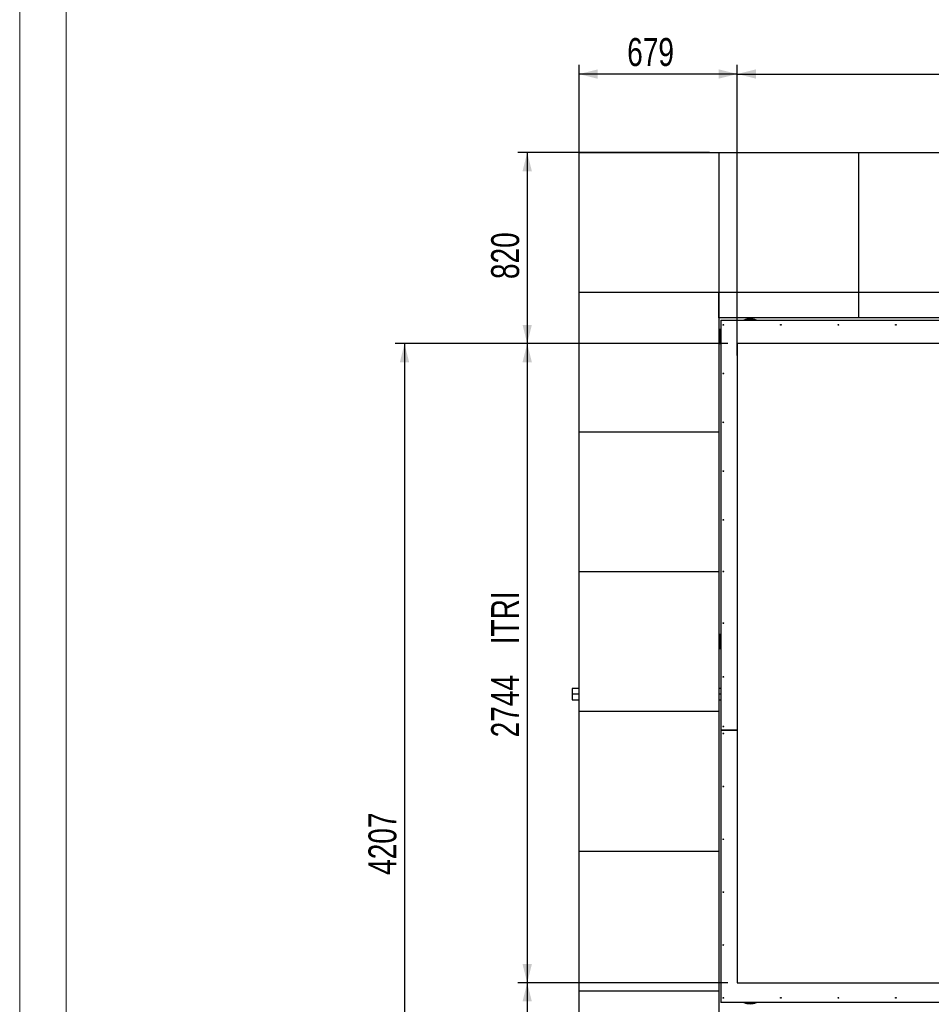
# Model space of a CAD drawing. Header units: millimetres. Extents: x 0 to 841, y 0 to 594.
# Tile 6 of 155: x 0 to 98, y 403 to 509. Entities that reach past the tile are written whole.
import ezdxf

# ---------------------------------------------------------------- set-up
doc = ezdxf.new("R2010")
doc.units = ezdxf.units.MM
doc.layers.add('COTES', color=1, linetype='Continuous')
doc.layers.add('TRAIT-FORT', color=4, linetype='Continuous', lineweight=25)
doc.styles.add('SLDTEXTSTYLE0', font='TXT', dxfattribs={"width": 0.75})
doc.dimstyles.new('SLDDIMSTYLE0', dxfattribs={"dimtxt": 3, "dimasz": 2, "dimexe": 0, "dimexo": 0.0625, "dimgap": 0.75, "dimtad": 1, "dimlfac": 40, "dimrnd": 1e-09, "dimzin": 12, "dimdsep": 46, "dimtxsty": 'SLDTEXTSTYLE0', "dimsah": 1, "dimcen": 0.09, "dimadec": 0, "dimazin": 3, "dimtfac": 1, "dimtofl": 0, "dimtmove": 0, "dimatfit": 3, "dimfxl": 1, "dimfrac": 2, "dimtolj": 1, "dimtzin": 12, "dimarcsym": 0})
doc.dimstyles.new('SLDDIMSTYLE1', dxfattribs={"dimtxt": 3, "dimasz": 2, "dimexe": 0, "dimexo": 0.0625, "dimgap": 0.75, "dimtad": 1, "dimdec": 0, "dimlfac": 40, "dimrnd": 1e-09, "dimzin": 12, "dimdsep": 46, "dimtxsty": 'SLDTEXTSTYLE0', "dimsah": 1, "dimcen": 0.09, "dimadec": 0, "dimazin": 3, "dimtfac": 1, "dimtdec": 0, "dimtofl": 0, "dimtmove": 0, "dimatfit": 3, "dimfxl": 1, "dimfrac": 2, "dimtolj": 1, "dimtzin": 12, "dimarcsym": 0})

# ---------------------------------------------------------------- blocks, each defined once
blk = doc.blocks.new('_D')
at = {"layer": 'COTES', "color": 1, "transparency": 16777216}
for p, q in [((76.01, 474.17), (53.47, 474.17)), ((54.47, 474.17), (54.47, 405.57)), ((76.01, 405.57), (53.47, 405.57))]:
    blk.add_line(p, q, dxfattribs=at)
for points in [[(54.47, 474.17), (53.97, 472.17), (54.97, 472.17)], [(54.47, 405.57), (54.97, 407.57), (53.97, 407.57)]]:
    blk.add_solid(points, dxfattribs=at)
at = {"layer": 'COTES', "color": 1, "transparency": 16777216, "char_height": 3, "attachment_point": 1, "rotation": 90, "style": 'SLDTEXTSTYLE0'}
for s, insert in [('ITRI', (50.6, 441.9)), ('2744', (50.6, 431.91))]:
    blk.add_mtext(s, dxfattribs=dict(at, insert=insert))
blk = doc.blocks.new('_D_1')
at = {"layer": 'COTES', "color": 1, "transparency": 16777216}
for p, q in [((74.03, 494.67), (53.47, 494.67)), ((54.47, 494.67), (54.47, 474.17)), ((76.01, 474.17), (53.47, 474.17))]:
    blk.add_line(p, q, dxfattribs=at)
for points in [[(54.47, 494.67), (53.97, 492.67), (54.97, 492.67)], [(54.47, 474.17), (54.97, 476.17), (53.97, 476.17)]]:
    blk.add_solid(points, dxfattribs=at)
at = {"layer": 'COTES', "color": 1, "transparency": 16777216, "insert": (50.6, 481.1), "char_height": 3, "attachment_point": 1, "rotation": 90, "style": 'SLDTEXTSTYLE0'}
blk.add_mtext('820', dxfattribs=at)
blk = doc.blocks.new('_D_2')
at = {"layer": 'COTES', "color": 1, "transparency": 16777216}
for p, q in [((76.01, 405.57), (53.47, 405.57)), ((54.47, 405.57), (54.47, 389.67)), ((89.03, 389.67), (53.47, 389.67))]:
    blk.add_line(p, q, dxfattribs=at)
for points in [[(54.47, 405.57), (53.97, 403.57), (54.97, 403.57)], [(54.47, 389.67), (54.97, 391.67), (53.97, 391.67)]]:
    blk.add_solid(points, dxfattribs=at)
at = {"layer": 'COTES', "color": 1, "transparency": 16777216, "insert": (50.6, 394.3), "char_height": 3, "attachment_point": 1, "rotation": 90, "style": 'SLDTEXTSTYLE0'}
blk.add_mtext('636', dxfattribs=at)
blk = doc.blocks.new('_D_3')
at = {"layer": 'COTES', "color": 1, "transparency": 16777216}
for p, q in [((60.03, 480.67), (60.03, 504.1)), ((77.01, 472.91), (77.01, 504.11)), ((77.01, 503.11), (60.03, 503.1))]:
    blk.add_line(p, q, dxfattribs=at)
for points in [[(60.03, 503.1), (62.03, 502.6), (62.03, 503.6)], [(77.01, 503.11), (75.01, 503.61), (75.01, 502.61)]]:
    blk.add_solid(points, dxfattribs=at)
at = {"layer": 'COTES', "color": 1, "transparency": 16777216, "insert": (65.2, 506.97), "char_height": 3, "attachment_point": 1, "rotation": 0.002, "style": 'SLDTEXTSTYLE0'}
blk.add_mtext('679', dxfattribs=at)
blk = doc.blocks.new('_D_4')
at = {"layer": 'COTES', "color": 1, "transparency": 16777216}
for p, q in [((77.01, 472.91), (77.01, 504.11)), ((241.37, 475.17), (241.37, 504.11)), ((77.01, 503.11), (241.37, 503.11))]:
    blk.add_line(p, q, dxfattribs=at)
for points in [[(77.01, 503.11), (79.01, 502.61), (79.01, 503.61)], [(241.37, 503.11), (239.37, 503.61), (239.37, 502.61)]]:
    blk.add_solid(points, dxfattribs=at)
at = {"layer": 'COTES', "color": 1, "transparency": 16777216, "char_height": 3, "attachment_point": 1, "style": 'SLDTEXTSTYLE0'}
for s, insert in [('6574', (151.23, 506.98)), ('ITRI', (161.22, 506.98))]:
    blk.add_mtext(s, dxfattribs=dict(at, insert=insert))
blk = doc.blocks.new('_D_6')
at = {"layer": 'COTES', "color": 1, "transparency": 16777216}
for p, q in [((75.99, 474.17), (40.3, 474.17)), ((41.3, 474.17), (41.3, 369)), ((75.99, 369), (40.3, 369))]:
    blk.add_line(p, q, dxfattribs=at)
for points in [[(41.3, 474.17), (40.8, 472.17), (41.8, 472.17)], [(41.3, 369), (41.8, 371), (40.8, 371)]]:
    blk.add_solid(points, dxfattribs=at)
at = {"layer": 'COTES', "color": 1, "transparency": 16777216, "insert": (37.43, 417.15), "char_height": 3, "attachment_point": 1, "rotation": 90, "style": 'SLDTEXTSTYLE0'}
blk.add_mtext('4207', dxfattribs=at)

msp = doc.modelspace()

# ---------------------------------------------------------------- linework, layer by layer
at = {"color": 7, "linetype": 'Continuous', "lineweight": 18}
for p, q in [((0, 594), (0, 0)), ((5, 589), (5, 5))]:
    msp.add_line(p, q, dxfattribs=at)
at = {"layer": 'TRAIT-FORT', "color": 4, "linetype": 'Continuous', "lineweight": 25}
for p, q in [((60.03227, 479.6718), (60.03227, 494.6718)), ((60.03227, 494.6718), (75.03227, 494.6718)), ((75.03227, 494.6718), (75.03227, 479.6718)), ((75.03227, 494.6718), (90.03227, 494.6718)), ((90.03227, 494.6718), (90.03227, 479.6718)), ((90.03227, 494.6718), (105.03227, 494.6718)), ((75.03227, 479.6718), (60.03227, 479.6718)), ((60.03227, 464.6718), (60.03227, 479.6718)), ((90.03227, 479.6718), (75.03227, 479.6718)), ((75.03227, 479.6718), (75.03227, 464.6718)), ((75.03227, 476.94612), (75.03227, 479.6718)), ((105.03227, 479.6718), (90.03227, 479.6718)), ((90.03227, 479.6718), (90.03227, 476.94612)), ((90.03227, 476.94612), (75.03227, 476.94612)), ((75.2664, 476.69612), (75.2664, 432.69612)), ((75.2664, 476.69612), (106.7664, 476.69612)), ((105.03227, 476.94612), (90.03227, 476.94612)), ((75.03227, 475.69612), (75.1414, 475.69612)), ((75.2664, 475.69612), (75.1414, 475.69612)), ((75.1414, 474.19612), (75.1414, 475.69612)), ((75.1414, 474.19612), (75.03227, 474.19612)), ((75.1414, 474.19612), (75.2664, 474.19612)), ((223.40477, 474.17113), (76.99337, 474.17113)), ((76.99337, 474.17113), (76.99337, 405.57113)), ((75.03227, 464.6718), (60.03227, 464.6718)), ((60.03227, 449.6718), (60.03227, 464.6718)), ((75.03227, 464.6718), (75.03227, 449.6718)), ((75.03227, 449.6718), (60.03227, 449.6718)), ((60.03227, 434.6718), (60.03227, 449.6718)), ((75.03227, 449.6718), (75.03227, 434.6718)), ((75.03227, 442.94612), (75.1414, 442.94612)), ((75.2664, 442.94612), (75.1414, 442.94612)), ((75.1414, 441.44612), (75.1414, 442.94612)), ((75.1414, 441.44612), (75.03227, 441.44612)), ((75.1414, 441.44612), (75.2664, 441.44612)), ((60.03227, 437.15005), (59.28606, 437.15005)), ((59.28606, 437.15005), (59.28606, 436.5468)), ((59.28606, 436.5468), (59.28606, 435.94355)), ((60.03227, 436.5468), (59.28606, 436.5468)), ((75.2664, 437.15005), (75.03227, 437.15005)), ((75.2664, 436.5468), (75.03227, 436.5468)), ((59.28606, 435.94355), (60.03227, 435.94355)), ((75.03227, 435.94355), (75.2664, 435.94355)), ((75.03227, 434.6718), (60.03227, 434.6718)), ((60.03227, 419.6718), (60.03227, 434.6718)), ((75.03227, 434.6718), (75.03227, 419.6718)), ((76.99337, 432.69612), (75.2664, 432.69612)), ((75.2664, 432.69612), (75.2664, 432.69587)), ((75.2664, 432.69587), (76.99337, 432.69587)), ((75.2664, 432.69587), (75.2664, 403.44612)), ((75.03227, 419.6718), (60.03227, 419.6718)), ((60.03227, 404.6718), (60.03227, 419.6718)), ((75.03227, 419.6718), (75.03227, 404.6718)), ((76.99337, 405.57113), (223.40477, 405.57113)), ((75.03227, 404.6718), (60.03227, 404.6718)), ((60.03227, 389.6718), (60.03227, 404.6718)), ((75.03227, 404.6718), (75.03227, 389.6718)), ((106.7664, 403.44612), (75.2664, 403.44612))]:
    msp.add_line(p, q, dxfattribs=at)
for centre in [(75.5164, 476.19612), (81.6914, 476.19612), (87.8664, 476.19612), (94.0414, 476.19612), (75.5164, 470.96134), (75.5164, 465.72656), (75.5164, 460.49178), (75.5164, 455.257), (75.5164, 449.71053), (75.5164, 444.16406), (75.5164, 438.41406), (75.5164, 433.07112), (75.5164, 432.32112), (75.5164, 426.64612), (75.5164, 420.97112), (75.5164, 415.29612), (75.5164, 409.62112), (75.5164, 403.94612), (81.6914, 403.94612), (87.8664, 403.94612), (94.0414, 403.94612)]:
    msp.add_circle(centre, 0.04, dxfattribs=at)
for centre, radius, start, end in [((78.3914, 474.94612), 1.875, 68.9605302, 111.0394698), ((78.3914, 474.94612), 1.85, 71.0753556, 108.9246444), ((78.3914, 405.19612), 1.875, 248.9605302, 291.0394698), ((78.3914, 405.19612), 1.85, 251.0753556, 288.9246444)]:
    msp.add_arc(centre, radius, start, end, dxfattribs=at)

# ---------------------------------------------------------------- dimensions: what is measured, and where the dimension line sits
at = {"layer": 'COTES', "color": 1}
for base, p1, p2, angle, dimstyle, picture, middle in [((60.03146, 503.10481), (77.01021, 471.91306), (60.03227, 479.6718), 0.0019945, 'SLDDIMSTYLE1', '_D_3', (68.52029, 503.10511)), ((54.46565, 474.17087), (75.03227, 494.6718), (77.00925, 474.17087), 90, 'SLDDIMSTYLE1', '_D_1', (54.46565, 484.42133)), ((41.29695, 368.99613), (76.99337, 474.17113), (76.99337, 368.99613), 90, 'SLDDIMSTYLE0', '_D_6', (41.29695, 421.58363)), ((54.46565, 389.6718), (77.00925, 405.57087), (90.03227, 389.6718), 90, 'SLDDIMSTYLE1', '_D_2', (54.46565, 397.62133))]:
    dim = msp.add_linear_dim(base=base, p1=p1, p2=p2, angle=angle, dimstyle=dimstyle, dxfattribs=at)
    dim.commit()
    dim.dimension.update_dxf_attribs({"geometry": picture, "text_midpoint": middle, "dimtype": 160})
dim = msp.add_linear_dim(base=(241.37075, 503.1116), p1=(77.01021, 471.91306), p2=(241.37075, 474.17087), text='<> ITRI', dimstyle='SLDDIMSTYLE1', dxfattribs=at)
dim.commit()
dim.dimension.update_dxf_attribs({"geometry": '_D_4', "text_midpoint": (159.19048, 503.1116), "dimtype": 160})
dim = msp.add_linear_dim(base=(54.46565, 405.57087), p1=(77.00925, 474.17087), p2=(77.00925, 405.57087), angle=90, text='<> ITRI', dimstyle='SLDDIMSTYLE0', dxfattribs=at)
dim.commit()
dim.dimension.update_dxf_attribs({"geometry": '_D', "text_midpoint": (54.46565, 439.87087), "dimtype": 160})

doc.saveas('drawing.dxf')
